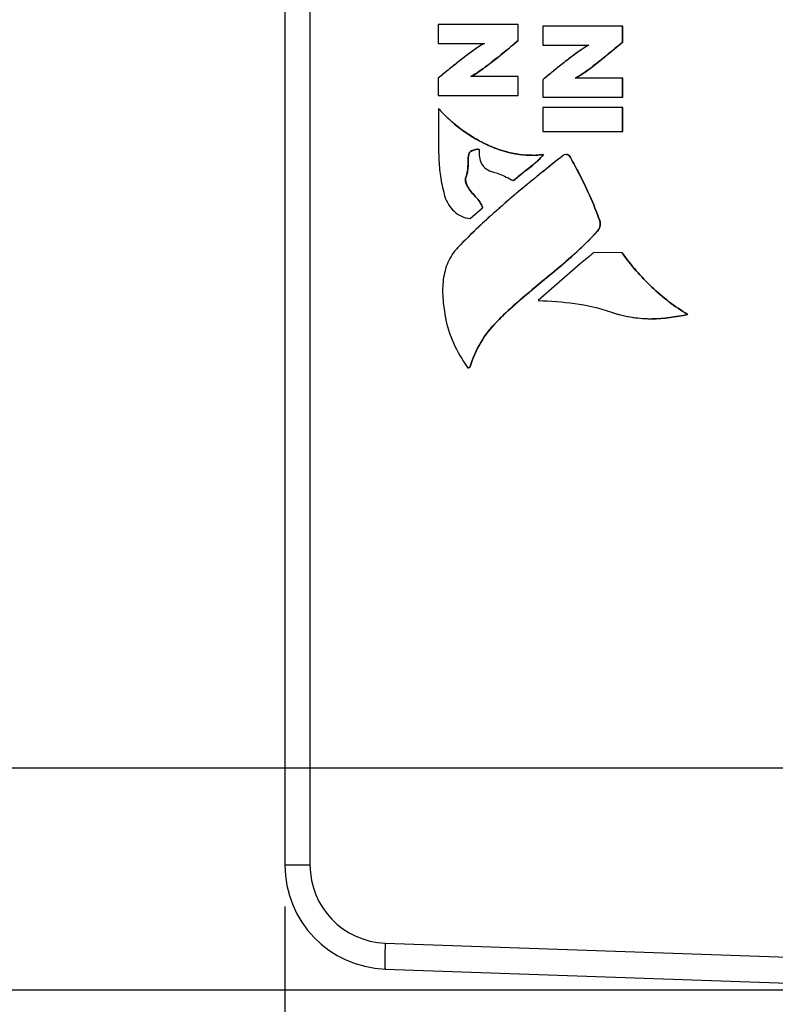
# Model space of a CAD drawing. Header units: inches. Extents: x 0 to 34, y 0 to 22.
# Tile 86 of 103: x 12 to 13.2, y 16.3 to 17.7. Entities that reach past the tile are written whole.
import ezdxf

# ---------------------------------------------------------------- set-up
doc = ezdxf.new("R2010")
doc.units = ezdxf.units.IN
doc.header["$LTSCALE"] = 1.87
doc.header["$MEASUREMENT"] = 0
doc.layers.get('0').update_dxf_attribs({"linetype": 'CONTINUOUS'})
doc.layers.add('DIMENSIONS', color=7, linetype='CONTINUOUS')
doc.styles.get("Standard").update_dxf_attribs({"font": 'txt', "width": 0.8})
doc.dimstyles.new('DIMSTYLE_1', dxfattribs={"dimtxt": 0.125, "dimasz": 0.18, "dimexe": 0.125, "dimexo": 0.0625, "dimgap": 0.0625, "dimtad": 0, "dimtih": 1, "dimtoh": 1, "dimzin": 4, "dimdsep": 46, "dimtxsty": 'STANDARD', "dimblk": '_FILLED', "dimblk1": '_FILLED', "dimblk2": '_FILLED', "dimcen": 0.09, "dimadec": 0, "dimazin": 0, "dimtp": 0.01, "dimtm": 0.01, "dimtfac": 1, "dimtofl": 0, "dimtmove": 0, "dimatfit": 3, "dimldrblk": '_FILLED', "dimfxl": 1, "dimtolj": 1, "dimtzin": 4, "dimarcsym": 0})

# ---------------------------------------------------------------- blocks, each defined once
blk = doc.blocks.new('_FILLED')
at = {"color": 0, "linetype": 'BYBLOCK'}
blk.add_solid([(0, 0), (-1, 0.1736), (-1, -0.1736)], dxfattribs=at)
blk = doc.blocks.new('*D0')
at = {"layer": 'DIMENSIONS', "color": 2, "linetype": 'CONTINUOUS'}
for p, q in [((11.6046, 17.1166), (11.4871, 17.1166)), ((11.6046, 16.6144), (11.6046, 17.1166)), ((16.1544, 16.6144), (11.4796, 16.6144)), ((13.4197, 16.278), (11.4796, 16.278)), ((11.6046, 16.278), (11.6046, 15.918))]:
    blk.add_line(p, q, dxfattribs=at)
at = {"layer": 'DIMENSIONS', "color": 2, "linetype": 'CONTINUOUS', "xscale": 0.18, "yscale": 0.18, "zscale": 0.18}
for p, rotation in [((11.6046, 16.6144), 270), ((11.6046, 16.278), 90)]:
    blk.add_blockref('_FILLED', p, dxfattribs=dict(at, rotation=rotation))
at = {"layer": 'DIMENSIONS', "color": 2, "linetype": 'CONTINUOUS', "insert": (11.4246, 17.1791), "char_height": 0.125, "width": 0.925, "attachment_point": 3, "line_spacing_factor": 0.9}
blk.add_mtext('.34{\\Ftxt.shx;\\W1.000000;\\H0.125000; }[8.5]', dxfattribs=at)
blk = doc.blocks.new('*D1')
at = {"layer": 'DIMENSIONS', "color": 2, "linetype": 'CONTINUOUS'}
for p, q in [((12.4166, 16.4048), (12.4166, 15.3621)), ((16.3813, 16.3875), (16.3813, 15.3621)), ((12.4166, 15.4871), (13.7239, 15.4871)), ((16.3813, 15.4871), (15.0739, 15.4871))]:
    blk.add_line(p, q, dxfattribs=at)
at = {"layer": 'DIMENSIONS', "color": 2, "linetype": 'CONTINUOUS', "xscale": 0.18, "yscale": 0.18, "zscale": 0.18, "rotation": 180}
blk.add_blockref('_FILLED', (12.4166, 15.4871), dxfattribs=at)
at = {"layer": 'DIMENSIONS', "color": 2, "linetype": 'CONTINUOUS', "xscale": 0.18, "yscale": 0.18, "zscale": 0.18}
blk.add_blockref('_FILLED', (16.3813, 15.4871), dxfattribs=at)
at = {"layer": 'DIMENSIONS', "color": 2, "linetype": 'CONTINUOUS', "insert": (14.3989, 15.5496), "char_height": 0.125, "width": 1.225, "attachment_point": 2, "line_spacing_factor": 0.9}
blk.add_mtext('3.96{\\Ftxt.shx;\\W1.000000;\\H0.125000; }[100.7]', dxfattribs=at)
blk = doc.blocks.new('*D2')
at = {"layer": 'DIMENSIONS', "color": 2, "linetype": 'CONTINUOUS'}
for p, q in [((12.4166, 16.4048), (12.4166, 14.6121)), ((16.5673, 16.3329), (16.5673, 14.6121)), ((12.4166, 14.7371), (13.8169, 14.7371)), ((16.5673, 14.7371), (15.1669, 14.7371))]:
    blk.add_line(p, q, dxfattribs=at)
at = {"layer": 'DIMENSIONS', "color": 2, "linetype": 'CONTINUOUS', "xscale": 0.18, "yscale": 0.18, "zscale": 0.18, "rotation": 180}
blk.add_blockref('_FILLED', (12.4166, 14.7371), dxfattribs=at)
at = {"layer": 'DIMENSIONS', "color": 2, "linetype": 'CONTINUOUS', "xscale": 0.18, "yscale": 0.18, "zscale": 0.18}
blk.add_blockref('_FILLED', (16.5673, 14.7371), dxfattribs=at)
at = {"layer": 'DIMENSIONS', "color": 2, "linetype": 'CONTINUOUS', "insert": (14.4919, 14.7996), "char_height": 0.125, "width": 1.225, "attachment_point": 2, "line_spacing_factor": 0.9}
blk.add_mtext('4.15{\\Ftxt.shx;\\W1.000000;\\H0.125000; }[105.4]', dxfattribs=at)

msp = doc.modelspace()

# ---------------------------------------------------------------- linework, layer by layer
at = {"color": 7, "linetype": 'CONTINUOUS'}
for p, q in [((12.4166, 19.557), (12.4166, 16.4673)), ((12.4546, 19.557), (12.4546, 16.4673)), ((12.649, 17.7416), (12.649, 17.7129)), ((12.7701, 17.7416), (12.649, 17.7416)), ((12.77, 17.7172), (12.77, 17.7416)), ((12.7701, 17.7172), (12.7701, 17.7416)), ((12.8075, 17.7392), (12.8075, 17.7105)), ((12.9286, 17.7392), (12.8075, 17.7392)), ((12.9285, 17.7148), (12.9285, 17.7392)), ((12.9286, 17.7148), (12.9286, 17.7392)), ((12.7701, 17.7172), (12.77, 17.7172)), ((12.649, 17.7129), (12.7189, 17.7129)), ((12.8075, 17.7105), (12.8774, 17.7105)), ((12.9286, 17.7148), (12.9285, 17.7148)), ((12.649, 17.6603), (12.649, 17.6339)), ((12.7701, 17.6626), (12.6986, 17.6626)), ((12.7044, 17.6661), (12.6987, 17.6626)), ((12.77, 17.6339), (12.77, 17.6626)), ((12.7701, 17.6339), (12.7701, 17.6626)), ((12.8075, 17.6579), (12.8075, 17.6314)), ((12.8629, 17.6637), (12.8571, 17.6602)), ((12.9286, 17.6602), (12.8571, 17.6602)), ((12.9285, 17.6314), (12.9285, 17.6602)), ((12.9286, 17.6314), (12.9286, 17.6602)), ((12.649, 17.6339), (12.7701, 17.6339)), ((12.8075, 17.6314), (12.9286, 17.6314)), ((12.6493, 17.6144), (12.6492, 17.6144)), ((12.8075, 17.6159), (12.8075, 17.5794)), ((12.9286, 17.6159), (12.8075, 17.6159)), ((12.9285, 17.5794), (12.9285, 17.6159)), ((12.9286, 17.5794), (12.9286, 17.6159)), ((12.8075, 17.5794), (12.9286, 17.5794)), ((12.7047, 17.5518), (12.702, 17.551)), ((12.7086, 17.5524), (12.7056, 17.552)), ((12.7097, 17.5525), (12.7086, 17.5524)), ((12.7086, 17.5524), (12.7096, 17.5525)), ((12.7096, 17.5525), (12.7103, 17.5524)), ((12.7103, 17.5524), (12.7109, 17.5521)), ((12.6958, 17.5466), (12.6958, 17.5466)), ((12.6981, 17.5492), (12.6967, 17.5481)), ((12.6994, 17.5499), (12.6981, 17.5492)), ((12.702, 17.551), (12.6994, 17.5499)), ((12.8084, 17.5444), (12.7914, 17.5432)), ((12.8085, 17.5444), (12.8084, 17.5444)), ((12.8434, 17.5444), (12.8405, 17.5441)), ((12.8434, 17.5444), (12.8431, 17.5444)), ((12.8434, 17.5444), (12.8434, 17.5444)), ((12.8434, 17.5444), (12.8454, 17.5443)), ((12.8454, 17.5443), (12.8469, 17.5438)), ((12.8469, 17.5438), (12.8476, 17.5432)), ((12.8476, 17.5432), (12.8476, 17.5432)), ((12.691, 17.5097), (12.6909, 17.5097)), ((12.6935, 17.4961), (12.6935, 17.4961)), ((12.7631, 17.5049), (12.763, 17.5049)), ((12.6972, 17.4477), (12.7163, 17.4638)), ((12.6973, 17.4477), (12.7163, 17.4638)), ((12.7163, 17.4638), (12.7163, 17.4638)), ((12.6973, 17.4477), (12.6972, 17.4477)), ((12.8939, 17.4443), (12.8939, 17.4443)), ((12.8904, 17.4285), (12.8904, 17.4285)), ((12.9278, 17.3954), (12.8851, 17.396)), ((12.9279, 17.3954), (12.9278, 17.3954)), ((13.0271, 17.3022), (13.027, 17.3022)), ((12.7378, 17.2911), (12.7377, 17.2911)), ((12.9724, 17.2956), (12.9725, 17.2956)), ((12.6932, 17.2218), (12.694, 17.2213)), ((12.6947, 17.2212), (12.6947, 17.2212)), ((12.6973, 17.2231), (12.6973, 17.2231)), ((12.4546, 16.4673), (12.4166, 16.4673)), ((12.5686, 16.3493), (13.4822, 16.3174)), ((12.5686, 16.3099), (13.4822, 16.278))]:
    msp.add_line(p, q, dxfattribs=at)
for centre, radius, start, end in [((12.7123, 17.52), 0.0326, 101.8515, 103.3656), ((12.811, 17.7494), 0.2094, 241.8361, 243.2252), ((12.8064, 17.7401), 0.1991, 243.1967, 247.9174), ((12.7932, 17.6988), 0.1556, 257.5862, 262.3405), ((12.7915, 17.6864), 0.1431, 262.1925, 269.9336), ((12.7916, 17.6863), 0.143, 262.3147, 269.9415), ((12.7915, 17.6755), 0.1322, 269.9379, 277.3408), ((13.4631, 16.6397), 1.095, 132.2371, 133.456), ((13.3766, 16.7309), 0.9693, 133.4515, 136.0494), ((12.5741, 16.4673), 0.1575, 180, 268), ((12.5727, 16.4673), 0.1181, 180.0005, 267.9995)]:
    msp.add_arc(centre, radius, start, end, dxfattribs=at)
for points, knots in [([(12.6986, 17.6626), (12.7043, 17.6659), (12.7162, 17.6739), (12.74, 17.6921), (12.7579, 17.7072), (12.77, 17.7172)], [0, 0, 0, 0, 0.219246, 0.47594, 1, 1, 1, 1]), ([(12.6986, 17.6626), (12.7051, 17.6663), (12.7175, 17.6749), (12.7412, 17.6932), (12.7585, 17.7077), (12.77, 17.7172)], [0, 0, 0, 0, 0.249981, 0.50004, 1, 1, 1, 1]), ([(12.7701, 17.7172), (12.7662, 17.714), (12.7499, 17.7005), (12.7336, 17.6871), (12.7207, 17.6775)], [0, 0, 0, 0, 0.239795, 1, 1, 1, 1]), ([(12.7189, 17.7129), (12.7137, 17.7102), (12.7026, 17.7027), (12.6854, 17.6898), (12.6672, 17.6752), (12.6549, 17.6652), (12.649, 17.6603)], [0, 0, 0, 0, 0.198666, 0.457565, 0.737887, 1, 1, 1, 1]), ([(12.7189, 17.7129), (12.7124, 17.7095), (12.7004, 17.7011), (12.683, 17.6879), (12.6659, 17.6742), (12.6546, 17.6649), (12.649, 17.6603)], [0, 0, 0, 0, 0.249982, 0.500061, 0.749974, 1, 1, 1, 1]), ([(12.8774, 17.7105), (12.8709, 17.7071), (12.8589, 17.6987), (12.8415, 17.6855), (12.8244, 17.6718), (12.8131, 17.6625), (12.8075, 17.6579)], [0, 0, 0, 0, 0.249982, 0.50006, 0.749974, 1, 1, 1, 1]), ([(12.8774, 17.7104), (12.8722, 17.7078), (12.8611, 17.7003), (12.8439, 17.6874), (12.8256, 17.6728), (12.8134, 17.6627), (12.8075, 17.6579)], [0, 0, 0, 0, 0.198707, 0.457616, 0.737921, 1, 1, 1, 1]), ([(12.8571, 17.6602), (12.8628, 17.6635), (12.8746, 17.6715), (12.8984, 17.6897), (12.9164, 17.7048), (12.9285, 17.7148)], [0, 0, 0, 0, 0.219168, 0.475865, 1, 1, 1, 1]), ([(12.8571, 17.6602), (12.8636, 17.6639), (12.876, 17.6725), (12.8997, 17.6908), (12.9169, 17.7053), (12.9285, 17.7148)], [0, 0, 0, 0, 0.249981, 0.50004, 1, 1, 1, 1]), ([(12.9286, 17.7148), (12.9247, 17.7116), (12.9084, 17.6981), (12.8921, 17.6847), (12.8792, 17.6751)], [0, 0, 0, 0, 0.239791, 1, 1, 1, 1]), ([(12.7207, 17.6775), (12.7193, 17.6764), (12.714, 17.6725), (12.7085, 17.6687), (12.7044, 17.6661)], [0, 0, 0, 0, 0.264876, 1, 1, 1, 1]), ([(12.8792, 17.6751), (12.8778, 17.674), (12.8725, 17.6701), (12.867, 17.6663), (12.8629, 17.6637)], [0, 0, 0, 0, 0.264931, 1, 1, 1, 1]), ([(12.6492, 17.6144), (12.6493, 17.5992), (12.6493, 17.5729), (12.6496, 17.5374), (12.6522, 17.5078), (12.6565, 17.4897), (12.6591, 17.4805)], [0, 0, 0, 0, 0.339135, 0.585689, 0.788816, 1, 1, 1, 1]), ([(12.7166, 17.5624), (12.7101, 17.5657), (12.6854, 17.5798), (12.6634, 17.5986), (12.6492, 17.6144)], [0, 0, 0, 0, 0.253845, 1, 1, 1, 1]), ([(12.6493, 17.6144), (12.6536, 17.6095), (12.6723, 17.5904), (12.6943, 17.5743), (12.7121, 17.5648)], [0, 0, 0, 0, 0.244721, 1, 1, 1, 1]), ([(12.6958, 17.5466), (12.6961, 17.5479), (12.6986, 17.5498), (12.7023, 17.5512), (12.7062, 17.5521), (12.709, 17.5526), (12.7103, 17.5524)], [0, 0, 0, 0, 0.247135, 0.498267, 0.750152, 1, 1, 1, 1]), ([(12.6991, 17.5498), (12.7006, 17.5506), (12.7038, 17.5517), (12.707, 17.5523), (12.7086, 17.5524)], [0, 0, 0, 0, 0.525861, 1, 1, 1, 1]), ([(12.7109, 17.5521), (12.7108, 17.5483), (12.711, 17.5409), (12.7141, 17.5303), (12.7216, 17.5218), (12.7288, 17.5189), (12.7327, 17.5179)], [0, 0, 0, 0, 0.261923, 0.496225, 0.726486, 1, 1, 1, 1]), ([(12.7721, 17.5446), (12.7673, 17.5453), (12.7481, 17.5488), (12.7297, 17.5558), (12.7166, 17.5624)], [0, 0, 0, 0, 0.24824, 1, 1, 1, 1]), ([(12.7914, 17.5433), (12.7784, 17.5433), (12.7524, 17.547), (12.7281, 17.5566), (12.7166, 17.5624)], [0, 0, 0, 0, 0.500005, 1, 1, 1, 1]), ([(12.8383, 17.5431), (12.8107, 17.5211), (12.7554, 17.477), (12.7033, 17.4291), (12.6788, 17.4036)], [0, 0, 0, 0, 0.500044, 1, 1, 1, 1]), ([(12.6909, 17.5097), (12.6921, 17.5129), (12.6938, 17.5193), (12.6942, 17.5288), (12.6942, 17.5378), (12.695, 17.5437), (12.6958, 17.5466)], [0, 0, 0, 0, 0.277964, 0.523164, 0.757919, 1, 1, 1, 1]), ([(12.6958, 17.5466), (12.695, 17.5437), (12.6942, 17.5378), (12.6943, 17.5288), (12.6938, 17.5193), (12.6922, 17.5129), (12.691, 17.5097)], [0, 0, 0, 0, 0.242081, 0.476836, 0.722036, 1, 1, 1, 1]), ([(12.6958, 17.5466), (12.6959, 17.5469), (12.6966, 17.5484), (12.698, 17.5492), (12.6991, 17.5498)], [0, 0, 0, 0, 0.212937, 1, 1, 1, 1]), ([(12.8383, 17.5431), (12.8287, 17.5355), (12.7909, 17.5053), (12.7537, 17.4746), (12.7271, 17.4504)], [0, 0, 0, 0, 0.255323, 1, 1, 1, 1]), ([(12.763, 17.5049), (12.7667, 17.5083), (12.7821, 17.521), (12.7989, 17.5327), (12.8084, 17.5444)], [0, 0, 0, 0, 0.248941, 1, 1, 1, 1]), ([(12.8405, 17.5441), (12.8403, 17.5441), (12.8395, 17.5438), (12.8388, 17.5435), (12.8383, 17.5431)], [0, 0, 0, 0, 0.27418, 1, 1, 1, 1]), ([(12.8476, 17.5432), (12.8473, 17.5437), (12.8457, 17.5443), (12.8443, 17.5444), (12.8434, 17.5444)], [0, 0, 0, 0, 0.399079, 1, 1, 1, 1]), ([(12.8939, 17.4443), (12.8845, 17.4698), (12.8696, 17.5032), (12.8521, 17.5352), (12.8476, 17.5432)], [0, 0, 0, 0, 0.747268, 1, 1, 1, 1]), ([(12.8476, 17.5432), (12.8522, 17.5352), (12.8697, 17.5032), (12.8845, 17.4698), (12.8939, 17.4443)], [0, 0, 0, 0, 0.252732, 1, 1, 1, 1]), ([(12.7996, 17.535), (12.791, 17.5269), (12.778, 17.5177), (12.7659, 17.5075), (12.7631, 17.5049)], [0, 0, 0, 0, 0.751951, 1, 1, 1, 1]), ([(12.6935, 17.4961), (12.693, 17.4971), (12.6909, 17.5012), (12.6896, 17.5064), (12.6909, 17.5097)], [0, 0, 0, 0, 0.245857, 1, 1, 1, 1]), ([(12.6935, 17.4961), (12.6919, 17.4992), (12.6897, 17.5038), (12.6905, 17.5086), (12.6909, 17.5097)], [0, 0, 0, 0, 0.748388, 1, 1, 1, 1]), ([(12.691, 17.5097), (12.6905, 17.5086), (12.6898, 17.5038), (12.6919, 17.4992), (12.6935, 17.4961)], [0, 0, 0, 0, 0.252493, 1, 1, 1, 1]), ([(12.7327, 17.5179), (12.7354, 17.5172), (12.7459, 17.5138), (12.7557, 17.5086), (12.763, 17.5049)], [0, 0, 0, 0, 0.254603, 1, 1, 1, 1]), ([(12.7163, 17.4638), (12.7143, 17.4701), (12.7058, 17.4808), (12.6965, 17.4902), (12.6935, 17.4961)], [0, 0, 0, 0, 0.501147, 1, 1, 1, 1]), ([(12.6935, 17.4961), (12.6965, 17.4902), (12.7059, 17.4808), (12.7144, 17.4701), (12.7163, 17.4638)], [0, 0, 0, 0, 0.498853, 1, 1, 1, 1]), ([(12.6591, 17.4805), (12.6603, 17.4764), (12.664, 17.4683), (12.6727, 17.458), (12.6839, 17.4503), (12.6927, 17.448), (12.6972, 17.4477)], [0, 0, 0, 0, 0.243227, 0.495766, 0.748458, 1, 1, 1, 1]), ([(12.8904, 17.4285), (12.8912, 17.4294), (12.8942, 17.434), (12.8953, 17.4403), (12.8939, 17.4443)], [0, 0, 0, 0, 0.23032, 1, 1, 1, 1]), ([(12.8939, 17.4443), (12.8944, 17.4429), (12.895, 17.4392), (12.8938, 17.4337), (12.8917, 17.4299), (12.8904, 17.4285)], [0, 0, 0, 0, 0.259113, 0.649437, 1, 1, 1, 1]), ([(12.7377, 17.2911), (12.7498, 17.3034), (12.7815, 17.3322), (12.835, 17.3749), (12.8731, 17.4094), (12.8904, 17.4285)], [0, 0, 0, 0, 0.251815, 0.623933, 1, 1, 1, 1]), ([(12.7377, 17.2911), (12.7557, 17.3094), (12.7947, 17.343), (12.8481, 17.3859), (12.8789, 17.4158), (12.8904, 17.4285)], [0, 0, 0, 0, 0.374977, 0.749977, 1, 1, 1, 1]), ([(12.8904, 17.4285), (12.8788, 17.4157), (12.8481, 17.3859), (12.7947, 17.343), (12.7558, 17.3095), (12.7378, 17.2911)], [0, 0, 0, 0, 0.251949, 0.623961, 1, 1, 1, 1]), ([(12.6788, 17.4036), (12.6725, 17.3971), (12.6623, 17.3816), (12.6556, 17.3549), (12.6553, 17.3272), (12.6578, 17.3087), (12.6595, 17.2994)], [0, 0, 0, 0, 0.248182, 0.492132, 0.743719, 1, 1, 1, 1]), ([(12.8851, 17.396), (12.8781, 17.3903), (12.8495, 17.3664), (12.8217, 17.3417), (12.8004, 17.3232)], [0, 0, 0, 0, 0.243751, 1, 1, 1, 1]), ([(13.027, 17.3022), (13.0075, 17.314), (12.971, 17.342), (12.9411, 17.3768), (12.9278, 17.3954)], [0, 0, 0, 0, 0.499586, 1, 1, 1, 1]), ([(12.9279, 17.3954), (12.9411, 17.3768), (12.971, 17.342), (13.0076, 17.314), (13.0271, 17.3022)], [0, 0, 0, 0, 0.500414, 1, 1, 1, 1]), ([(12.8004, 17.3232), (12.8189, 17.3224), (12.8561, 17.3203), (12.8927, 17.3122), (12.9103, 17.306)], [0, 0, 0, 0, 0.499362, 1, 1, 1, 1]), ([(12.6595, 17.2994), (12.6621, 17.2855), (12.6706, 17.2581), (12.6852, 17.2336), (12.6932, 17.2218)], [0, 0, 0, 0, 0.49845, 1, 1, 1, 1]), ([(12.9103, 17.306), (12.9152, 17.3042), (12.9354, 17.298), (12.9567, 17.2956), (12.9724, 17.2956)], [0, 0, 0, 0, 0.251629, 1, 1, 1, 1]), ([(12.6973, 17.2231), (12.7012, 17.2358), (12.712, 17.2604), (12.7284, 17.2817), (12.7377, 17.2911)], [0, 0, 0, 0, 0.500383, 1, 1, 1, 1]), ([(12.7378, 17.2911), (12.7285, 17.2817), (12.712, 17.2604), (12.7013, 17.2358), (12.6973, 17.2231)], [0, 0, 0, 0, 0.499617, 1, 1, 1, 1]), ([(12.6973, 17.2231), (12.6973, 17.2228), (12.6967, 17.2218), (12.6955, 17.2212), (12.6947, 17.2212)], [0, 0, 0, 0, 0.281299, 1, 1, 1, 1]), ([(12.5686, 16.3493), (12.5684, 16.3442), (12.5682, 16.337), (12.568, 16.3277), (12.568, 16.3218), (12.568, 16.317), (12.5681, 16.3137), (12.5682, 16.3118), (12.5683, 16.3108), (12.5684, 16.3103), (12.5685, 16.3099), (12.5686, 16.3099)], [0, 0, 0, 0, 0.381918, 0.554511, 0.70568, 0.829768, 0.922221, 0.955324, 0.979311, 0.994089, 1, 1, 1, 1])]:
    msp.add_open_spline(points, degree=3, knots=knots, dxfattribs=at)
for points in [[(12.7103, 17.5524), (12.7105, 17.5524), (12.7109, 17.5524), (12.7109, 17.5521)], [(12.7315, 17.5557), (12.7407, 17.552), (12.7501, 17.5489), (12.7598, 17.5468)], [(12.6967, 17.5481), (12.6963, 17.5477), (12.696, 17.5472), (12.6958, 17.5466)], [(12.8085, 17.5444), (12.8057, 17.5411), (12.8028, 17.5379), (12.7996, 17.535)], [(12.7996, 17.535), (12.8027, 17.538), (12.8057, 17.5411), (12.8084, 17.5444)], [(12.9103, 17.306), (12.9213, 17.302), (12.9329, 17.2992), (12.9445, 17.2976)], [(12.9724, 17.2956), (12.9908, 17.2956), (13.0092, 17.298), (13.027, 17.3022)], [(13.0271, 17.3022), (13.0092, 17.298), (12.9908, 17.2956), (12.9725, 17.2956)], [(12.9725, 17.2956), (12.9908, 17.2956), (13.0092, 17.298), (13.027, 17.3022)], [(12.9445, 17.2976), (12.9538, 17.2963), (12.9631, 17.2956), (12.9725, 17.2956)], [(12.6932, 17.2218), (12.6935, 17.2214), (12.6941, 17.2212), (12.6947, 17.2212)], [(12.694, 17.2213), (12.6948, 17.221), (12.6958, 17.2213), (12.6964, 17.2218)], [(12.6947, 17.2212), (12.6953, 17.2212), (12.6959, 17.2214), (12.6964, 17.2218)], [(12.6964, 17.2218), (12.6968, 17.2221), (12.6971, 17.2226), (12.6973, 17.2231)]]:
    msp.add_open_spline(points, degree=3, dxfattribs=at)

# ---------------------------------------------------------------- dimensions: what is measured, and where the dimension line sits
at = {"layer": 'DIMENSIONS', "color": 2, "linetype": 'CONTINUOUS'}
dim = msp.add_linear_dim(base=(11.6046, 16.278), p1=(16.2169, 16.6144), p2=(13.4822, 16.278), angle=270, dimstyle='DIMSTYLE_1', dxfattribs=at)
dim.commit()
dim.dimension.update_dxf_attribs({"geometry": '*D0', "text_midpoint": (10.9621, 17.1166), "dimtype": 160})
for base, p2, picture, middle in [((16.3813, 15.4871), (16.3813, 16.45), '*D1', (14.3989, 15.4871)), ((16.5673, 14.7371), (16.5673, 16.3954), '*D2', (14.4919, 14.7371))]:
    dim = msp.add_linear_dim(base=base, p1=(12.4166, 16.4673), p2=p2, dimstyle='DIMSTYLE_1', dxfattribs=at)
    dim.commit()
    dim.dimension.update_dxf_attribs({"geometry": picture, "text_midpoint": middle, "dimtype": 160})

doc.saveas('drawing.dxf')
